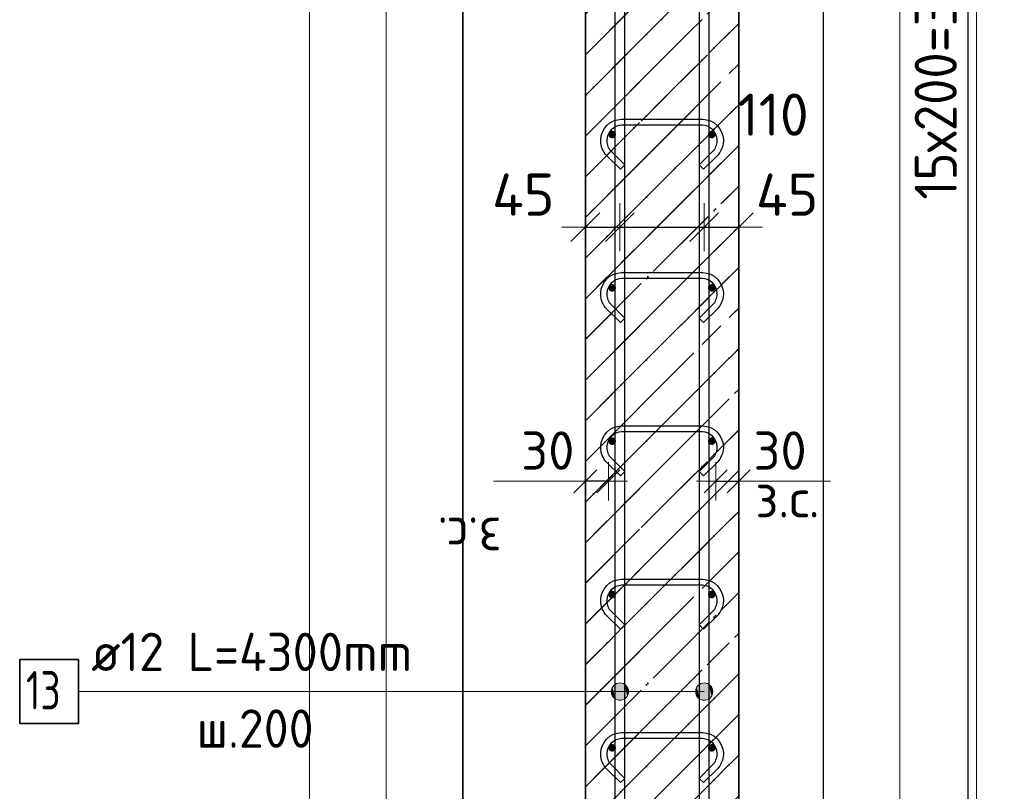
# Model space of a CAD drawing. Header units: millimetres. Extents: x -3026 to 47325, y -2839 to 55854.
# Tile 50 of 130: x 21428 to 22712, y 44805 to 45811. Entities that reach past the tile are written whole.
import ezdxf

# ---------------------------------------------------------------- set-up
doc = ezdxf.new("R2010")
doc.units = ezdxf.units.MM
doc.header["$PDMODE"] = 65
doc.linetypes.add('______11', pattern=[125, 100, -12.5, 0, -12.5])
doc.linetypes.add('______5', pattern=[275, 200, -25, 25, -25])
for name, color, linetype, lineweight in [('Standard', 7, 'Continuous', 25), ('Арм.стержн. вертикальными 1', 22, 'Continuous', 35), ('Арм.стержн.горизонт. 1', 180, 'Continuous', 35), ('Размерная линия_ общее', 7, 'Continuous', 13), ('Размерная линия_ общее_1', 7, 'Continuous', 13)]:
    doc.layers.add(name, color=color, linetype=linetype, lineweight=lineweight)
doc.layers.add('Арм.стержн.Стяжки', color=7, linetype='Continuous', lineweight=35, true_color=0x501e0f)
doc.styles.add('ISOCPEUR', font='ISOCPEUR')
doc.dimstyles.new('DIMSTYLE_11', dxfattribs={"dimtxt": 55, "dimasz": 62.5, "dimexe": 0, "dimexo": 0.001, "dimgap": 27.5, "dimtad": 2, "dimdec": 0, "dimrnd": 5, "dimzin": 12, "dimdsep": 46, "dimtxsty": 'ISOCPEUR', "dimblk1": 'ALL_ML_STRICH', "dimblk2": 'ALL_ML_STRICH', "dimsah": 1, "dimcen": 0, "dimse1": 1, "dimse2": 1, "dimclrd": 7, "dimclre": 256, "dimclrt": 7, "dimadec": 0, "dimazin": 0, "dimtfac": 1, "dimtdec": 0, "dimtix": 1, "dimtmove": 2, "dimatfit": 3, "dimfxl": 0, "dimtvp": 1.2, "dimtzin": 0, "dimlwd": 0, "dimlwe": -3, "dimarcsym": 0})
doc.dimstyles.new('DIMSTYLE_3', dxfattribs={"dimtxt": 55, "dimasz": 62.5, "dimexe": 0, "dimexo": 0, "dimgap": 27.5, "dimtad": 2, "dimdec": 0, "dimrnd": 5, "dimzin": 12, "dimdsep": 46, "dimtxsty": 'ISOCPEUR', "dimblk1": 'ALL_ML_STRICH', "dimblk2": 'ALL_ML_STRICH', "dimsah": 1, "dimcen": 0, "dimclrd": 7, "dimclre": 256, "dimclrt": 7, "dimadec": 0, "dimazin": 0, "dimtfac": 1, "dimtdec": 0, "dimtix": 1, "dimtmove": 2, "dimatfit": 3, "dimfxl": 0, "dimtzin": 0, "dimlwd": 0, "dimlwe": -3, "dimarcsym": 0})
doc.dimstyles.new('DIMSTYLE_7', dxfattribs={"dimtxt": 50, "dimasz": 50, "dimexe": 0, "dimexo": 0.001, "dimgap": 25, "dimtad": 2, "dimdec": 0, "dimrnd": 5, "dimzin": 12, "dimdsep": 46, "dimtxsty": 'ISOCPEUR', "dimblk1": 'ALL_ML_STRICH', "dimblk2": 'ALL_ML_STRICH', "dimsah": 1, "dimcen": 0, "dimse1": 1, "dimse2": 1, "dimclrd": 7, "dimclre": 256, "dimclrt": 7, "dimadec": 0, "dimazin": 0, "dimtfac": 1, "dimtdec": 0, "dimtix": 1, "dimtmove": 2, "dimatfit": 3, "dimfxl": 0, "dimtvp": 1.2, "dimtzin": 0, "dimlwd": 0, "dimlwe": -3, "dimarcsym": 0})

# ---------------------------------------------------------------- blocks, each defined once
blk = doc.blocks.new('ALL_ML_STRICH')
at = {"color": 0, "linetype": 'ByBlock', "lineweight": -2}
for p, q in [((0, -0.5), (0, 0.5)), ((-0.3, -0.3), (0.3, 0.3)), ((-1, 0), (0.5, 0))]:
    blk.add_line(p, q, dxfattribs=at)
blk = doc.blocks.new('*D144')
at = {"layer": 'DEFPOINTS', "color": 7, "linetype": 'Continuous', "lineweight": 13, "transparency": 33554687}
for p in [(22454.8, 47321.6), (22483.4, 44201.6), (22862.7, 44201.6)]:
    blk.add_point(p, dxfattribs=at)
at = {"layer": 'Размерная линия_ общее', "color": 253, "linetype": 'Continuous', "lineweight": -2, "true_color": 0xa0a0a0, "transparency": 33554687}
for p, q in [((22474.8, 47321.6), (22862.7, 47321.6)), ((22503.4, 44201.6), (22862.7, 44201.6))]:
    blk.add_line(p, q, dxfattribs=at)
at = {"layer": 'Размерная линия_ общее', "color": 7, "linetype": 'Continuous', "lineweight": -2, "transparency": 33554687}
blk.add_line((22862.7, 44201.6), (22862.7, 47321.6), dxfattribs=at)
at = {"layer": 'Размерная линия_ общее', "color": 7, "linetype": 'Continuous', "lineweight": 13, "transparency": 33554687, "xscale": 62.5, "yscale": 62.5, "zscale": 62.5}
for p, rotation in [((22862.7, 47321.6), 90), ((22862.7, 44201.6), 270)]:
    blk.add_blockref('ALL_ML_STRICH', p, dxfattribs=dict(at, rotation=rotation))
at = {"layer": 'Размерная линия_ общее', "color": 7, "linetype": 'Continuous', "lineweight": 13, "transparency": 33554687, "insert": (22820.2, 45769.8), "char_height": 55, "width": 220, "attachment_point": 5, "rotation": 90, "style": 'ISOCPEUR'}
blk.add_mtext('\\A1;{3120}', dxfattribs=at)
blk = doc.blocks.new('*D150')
at = {"layer": 'DEFPOINTS', "color": 7, "linetype": 'Continuous', "lineweight": 13, "transparency": 33554687}
for p in [(22323.6, 47261.6), (22323.6, 44261.6), (22665.5, 44261.6)]:
    blk.add_point(p, dxfattribs=at)
at = {"layer": 'Размерная линия_ общее', "color": 253, "linetype": 'Continuous', "lineweight": -2, "true_color": 0xa0a0a0, "transparency": 33554687}
for p, q in [((22343.6, 47261.6), (22665.5, 47261.6)), ((22343.6, 44261.6), (22665.5, 44261.6))]:
    blk.add_line(p, q, dxfattribs=at)
at = {"layer": 'Размерная линия_ общее', "color": 7, "linetype": 'Continuous', "lineweight": -2, "transparency": 33554687}
blk.add_line((22665.5, 44261.6), (22665.5, 47261.6), dxfattribs=at)
at = {"layer": 'Размерная линия_ общее', "color": 7, "linetype": 'Continuous', "lineweight": 13, "transparency": 33554687, "xscale": 62.5, "yscale": 62.5, "zscale": 62.5}
for p, rotation in [((22665.5, 47261.6), 90), ((22665.5, 44261.6), 270)]:
    blk.add_blockref('ALL_ML_STRICH', p, dxfattribs=dict(at, rotation=rotation))
at = {"layer": 'Размерная линия_ общее', "color": 7, "linetype": 'Continuous', "lineweight": 13, "transparency": 33554687, "insert": (22595.5, 45576.6), "char_height": 55, "width": 2.75, "attachment_point": 1, "rotation": 90, "line_spacing_factor": 0.60241, "style": 'ISOCPEUR'}
blk.add_mtext('\\W0.91;15х200=3000', dxfattribs=at)
blk = doc.blocks.new('*D188')
at = {"layer": 'DEFPOINTS', "color": 7, "linetype": 'Continuous', "lineweight": 13, "transparency": 33554687}
for p in [(22335.9, 45209.3), (22335.9, 45200.6), (22365.9, 45200.6)]:
    blk.add_point(p, dxfattribs=at)
at = {"layer": 'Размерная линия_ общее_1', "color": 7, "linetype": 'Continuous', "lineweight": -2, "transparency": 33554687}
blk.add_line((22335.9, 45209.3), (22365.9, 45209.3), dxfattribs=at)
at = {"layer": 'Размерная линия_ общее_1', "color": 7, "linetype": 'Continuous', "lineweight": 13, "transparency": 33554687, "xscale": 50, "yscale": 50, "zscale": 50, "rotation": 180}
blk.add_blockref('ALL_ML_STRICH', (22335.9, 45209.3), dxfattribs=at)
at = {"layer": 'Размерная линия_ общее_1', "color": 7, "linetype": 'Continuous', "lineweight": 13, "transparency": 33554687, "xscale": 50, "yscale": 50, "zscale": 50}
blk.add_blockref('ALL_ML_STRICH', (22365.9, 45209.3), dxfattribs=at)
at = {"layer": 'Размерная линия_ общее_1', "color": 7, "linetype": 'Continuous', "lineweight": 13, "transparency": 33554687, "insert": (22419.9, 45249.3), "char_height": 50, "width": 100, "attachment_point": 5, "style": 'ISOCPEUR'}
blk.add_mtext('\\A1;{30}', dxfattribs=at)
at = {"layer": 'Размерная линия_ общее_1', "color": 7, "linetype": 'Continuous', "lineweight": 13, "transparency": 33554687, "insert": (22387.6, 45212.1), "char_height": 50, "width": 2.5, "attachment_point": 1, "line_spacing_factor": 0.60241, "style": 'ISOCPEUR'}
blk.add_mtext('з.с.', dxfattribs=at)
blk = doc.blocks.new('*D189')
at = {"layer": 'DEFPOINTS', "color": 7, "linetype": 'Continuous', "lineweight": 13, "transparency": 33554687}
for p in [(22165.9, 45540.6), (22210.9, 45543), (22165.9, 45531.2)]:
    blk.add_point(p, dxfattribs=at)
at = {"layer": 'Размерная линия_ общее', "color": 7, "linetype": 'Continuous', "lineweight": -2, "transparency": 33554687}
blk.add_line((22165.9, 45540.6), (22210.9, 45540.6), dxfattribs=at)
at = {"layer": 'Размерная линия_ общее', "color": 7, "linetype": 'Continuous', "lineweight": 13, "transparency": 33554687, "xscale": 62.5, "yscale": 62.5, "zscale": 62.5, "rotation": 180}
blk.add_blockref('ALL_ML_STRICH', (22165.9, 45540.6), dxfattribs=at)
at = {"layer": 'Размерная линия_ общее', "color": 7, "linetype": 'Continuous', "lineweight": 13, "transparency": 33554687, "xscale": 62.5, "yscale": 62.5, "zscale": 62.5}
blk.add_blockref('ALL_ML_STRICH', (22210.9, 45540.6), dxfattribs=at)
at = {"layer": 'Размерная линия_ общее', "color": 7, "linetype": 'Continuous', "lineweight": 13, "transparency": 33554687, "insert": (22084.9, 45583.2), "char_height": 55, "width": 110, "attachment_point": 5, "style": 'ISOCPEUR'}
blk.add_mtext('\\A1;{45}', dxfattribs=at)
blk = doc.blocks.new('*D190')
at = {"layer": 'DEFPOINTS', "color": 7, "linetype": 'Continuous', "lineweight": 13, "transparency": 33554687}
for p in [(22210.9, 45543), (22210.9, 45540.6), (22320.9, 45546.9)]:
    blk.add_point(p, dxfattribs=at)
at = {"layer": 'Размерная линия_ общее', "color": 7, "linetype": 'Continuous', "lineweight": -2, "transparency": 33554687}
blk.add_line((22210.9, 45540.6), (22320.9, 45540.6), dxfattribs=at)
at = {"layer": 'Размерная линия_ общее', "color": 7, "linetype": 'Continuous', "lineweight": 13, "transparency": 33554687, "xscale": 62.5, "yscale": 62.5, "zscale": 62.5, "rotation": 180}
blk.add_blockref('ALL_ML_STRICH', (22210.9, 45540.6), dxfattribs=at)
at = {"layer": 'Размерная линия_ общее', "color": 7, "linetype": 'Continuous', "lineweight": 13, "transparency": 33554687, "xscale": 62.5, "yscale": 62.5, "zscale": 62.5}
blk.add_blockref('ALL_ML_STRICH', (22320.9, 45540.6), dxfattribs=at)
at = {"layer": 'Размерная линия_ общее', "color": 7, "linetype": 'Continuous', "lineweight": 13, "transparency": 33554687, "insert": (22410.9, 45687.5), "char_height": 55, "width": 165, "attachment_point": 5, "style": 'ISOCPEUR'}
blk.add_mtext('\\A1;{110}', dxfattribs=at)
blk = doc.blocks.new('*D191')
at = {"layer": 'DEFPOINTS', "color": 7, "linetype": 'Continuous', "lineweight": 13, "transparency": 33554687}
for p in [(22320.9, 45546.9), (22320.9, 45540.6), (22365.9, 45539.8)]:
    blk.add_point(p, dxfattribs=at)
at = {"layer": 'Размерная линия_ общее', "color": 7, "linetype": 'Continuous', "lineweight": -2, "transparency": 33554687}
blk.add_line((22320.9, 45540.6), (22365.9, 45540.6), dxfattribs=at)
at = {"layer": 'Размерная линия_ общее', "color": 7, "linetype": 'Continuous', "lineweight": 13, "transparency": 33554687, "xscale": 62.5, "yscale": 62.5, "zscale": 62.5, "rotation": 180}
blk.add_blockref('ALL_ML_STRICH', (22320.9, 45540.6), dxfattribs=at)
at = {"layer": 'Размерная линия_ общее', "color": 7, "linetype": 'Continuous', "lineweight": 13, "transparency": 33554687, "xscale": 62.5, "yscale": 62.5, "zscale": 62.5}
blk.add_blockref('ALL_ML_STRICH', (22365.9, 45540.6), dxfattribs=at)
at = {"layer": 'Размерная линия_ общее', "color": 7, "linetype": 'Continuous', "lineweight": 13, "transparency": 33554687, "insert": (22429.2, 45583.1), "char_height": 55, "width": 110, "attachment_point": 5, "style": 'ISOCPEUR'}
blk.add_mtext('\\A1;{45}', dxfattribs=at)
blk = doc.blocks.new('*D193')
at = {"layer": 'DEFPOINTS', "color": 7, "linetype": 'Continuous', "lineweight": 13, "transparency": 33554687}
for p in [(22195.9, 45209.3), (22165.9, 45200.6), (22195.9, 45200.6)]:
    blk.add_point(p, dxfattribs=at)
at = {"layer": 'Размерная линия_ общее_1', "color": 7, "linetype": 'Continuous', "lineweight": -2, "transparency": 33554687}
blk.add_line((22195.9, 45209.3), (22165.9, 45209.3), dxfattribs=at)
at = {"layer": 'Размерная линия_ общее_1', "color": 7, "linetype": 'Continuous', "lineweight": 13, "transparency": 33554687, "xscale": 50, "yscale": 50, "zscale": 50}
for p, rotation in [((22165.9, 45209.3), 180), ((22195.9, 45209.3), 360)]:
    blk.add_blockref('ALL_ML_STRICH', p, dxfattribs=dict(at, rotation=rotation))
at = {"layer": 'Размерная линия_ общее_1', "color": 7, "linetype": 'Continuous', "lineweight": 13, "transparency": 33554687, "insert": (22116.9, 45249.3), "char_height": 50, "width": 100, "attachment_point": 5, "style": 'ISOCPEUR'}
blk.add_mtext('\\A1;{30}', dxfattribs=at)
at = {"layer": 'Размерная линия_ общее_1', "color": 7, "linetype": 'Continuous', "lineweight": 13, "transparency": 33554687, "insert": (22056.6, 45112.1), "char_height": 50, "width": 2.5, "attachment_point": 1, "rotation": 180, "line_spacing_factor": 0.60241, "style": 'ISOCPEUR'}
blk.add_mtext('з.с.', dxfattribs=at)

msp = doc.modelspace()

# ---------------------------------------------------------------- hatches: boundary and pattern name
at = {"layer": 'Standard', "linetype": 'Continuous', "lineweight": 35, "true_color": 0xababab, "transparency": 33554687}
h = msp.add_hatch(dxfattribs=at)
h.set_pattern_fill('__________541', color=253, scale=25, angle=135, style=0, pattern_type=2)
h.set_pattern_definition([(225, (0, 0), (53.03301, -53.03301), [100, -12.5, 0, -12.5]), (225, (26.52, -26.52), (53.03301, -53.03301), [200, -25, 25, -25])])
h.paths.add_polyline_path([(22365.9, 47321.6), (22165.9, 47321.6), (22165.9, 44201.6), (22365.9, 44201.6)], flags=0)
at = {"layer": 'Арм.стержн. вертикальными 1', "linetype": 'Continuous', "lineweight": 13, "transparency": 33554687}
for points in [[(22205.2, 44944.7), (22210.9, 44923.8), (22210.9, 44946.3)], [(22205.2, 44944.7), (22210.9, 44923.8), (22210.9, 44946.3)], [(22205.2, 44944.7), (22210.9, 44923.8), (22210.9, 44946.3)], [(22210.9, 44946.3), (22210.9, 44923.8), (22216.5, 44925.3)], [(22210.9, 44946.3), (22216.5, 44925.3), (22216.5, 44944.7)], [(22210.9, 44946.3), (22210.9, 44923.8), (22216.5, 44925.3)], [(22210.9, 44946.3), (22216.5, 44925.3), (22216.5, 44944.7)], [(22210.9, 44946.3), (22210.9, 44923.8), (22216.5, 44925.3)], [(22210.9, 44946.3), (22216.5, 44925.3), (22216.5, 44944.7)], [(22315.2, 44944.7), (22320.9, 44923.8), (22320.9, 44946.3)], [(22315.2, 44944.7), (22320.9, 44923.8), (22320.9, 44946.3)], [(22315.2, 44944.7), (22320.9, 44923.8), (22320.9, 44946.3)], [(22320.9, 44946.3), (22320.9, 44923.8), (22326.5, 44925.3)], [(22320.9, 44946.3), (22326.5, 44925.3), (22326.5, 44944.7)], [(22320.9, 44946.3), (22320.9, 44923.8), (22326.5, 44925.3)], [(22320.9, 44946.3), (22326.5, 44925.3), (22326.5, 44944.7)], [(22320.9, 44946.3), (22320.9, 44923.8), (22326.5, 44925.3)], [(22320.9, 44946.3), (22326.5, 44925.3), (22326.5, 44944.7)], [(22201.2, 44929.4), (22201.2, 44940.6), (22199.6, 44935)], [(22201.2, 44929.4), (22201.2, 44940.6), (22199.6, 44935)], [(22201.2, 44929.4), (22201.2, 44940.6), (22199.6, 44935)], [(22201.2, 44940.6), (22205.2, 44925.3), (22205.2, 44944.7)], [(22201.2, 44940.6), (22205.2, 44925.3), (22205.2, 44944.7)], [(22201.2, 44940.6), (22205.2, 44925.3), (22205.2, 44944.7)], [(22201.2, 44940.6), (22201.2, 44929.4), (22205.2, 44925.3)], [(22201.2, 44940.6), (22201.2, 44929.4), (22205.2, 44925.3)], [(22201.2, 44940.6), (22201.2, 44929.4), (22205.2, 44925.3)], [(22205.2, 44944.7), (22205.2, 44925.3), (22210.9, 44923.8)], [(22205.2, 44944.7), (22205.2, 44925.3), (22210.9, 44923.8)], [(22205.2, 44944.7), (22205.2, 44925.3), (22210.9, 44923.8)], [(22216.5, 44944.7), (22216.5, 44925.3), (22220.5, 44929.4)], [(22216.5, 44944.7), (22220.5, 44929.4), (22220.5, 44940.6)], [(22216.5, 44944.7), (22216.5, 44925.3), (22220.5, 44929.4)], [(22216.5, 44944.7), (22220.5, 44929.4), (22220.5, 44940.6)], [(22216.5, 44944.7), (22216.5, 44925.3), (22220.5, 44929.4)], [(22216.5, 44944.7), (22220.5, 44929.4), (22220.5, 44940.6)], [(22220.5, 44940.6), (22220.5, 44929.4), (22222.1, 44935)], [(22220.5, 44940.6), (22220.5, 44929.4), (22222.1, 44935)], [(22220.5, 44940.6), (22220.5, 44929.4), (22222.1, 44935)], [(22311.2, 44929.4), (22311.2, 44940.6), (22309.6, 44935)], [(22311.2, 44929.4), (22311.2, 44940.6), (22309.6, 44935)], [(22311.2, 44929.4), (22311.2, 44940.6), (22309.6, 44935)], [(22311.2, 44940.6), (22315.2, 44925.3), (22315.2, 44944.7)], [(22311.2, 44940.6), (22315.2, 44925.3), (22315.2, 44944.7)], [(22311.2, 44940.6), (22315.2, 44925.3), (22315.2, 44944.7)], [(22311.2, 44940.6), (22311.2, 44929.4), (22315.2, 44925.3)], [(22311.2, 44940.6), (22311.2, 44929.4), (22315.2, 44925.3)], [(22311.2, 44940.6), (22311.2, 44929.4), (22315.2, 44925.3)], [(22315.2, 44944.7), (22315.2, 44925.3), (22320.9, 44923.8)], [(22315.2, 44944.7), (22315.2, 44925.3), (22320.9, 44923.8)], [(22315.2, 44944.7), (22315.2, 44925.3), (22320.9, 44923.8)], [(22326.5, 44944.7), (22326.5, 44925.3), (22330.5, 44929.4)], [(22326.5, 44944.7), (22330.5, 44929.4), (22330.5, 44940.6)], [(22326.5, 44944.7), (22326.5, 44925.3), (22330.5, 44929.4)], [(22326.5, 44944.7), (22330.5, 44929.4), (22330.5, 44940.6)], [(22326.5, 44944.7), (22326.5, 44925.3), (22330.5, 44929.4)], [(22326.5, 44944.7), (22330.5, 44929.4), (22330.5, 44940.6)], [(22330.5, 44940.6), (22330.5, 44929.4), (22332.1, 44935)], [(22330.5, 44940.6), (22330.5, 44929.4), (22332.1, 44935)], [(22330.5, 44940.6), (22330.5, 44929.4), (22332.1, 44935)]]:
    msp.add_hatch(color=7, dxfattribs=at).paths.add_polyline_path(points)
at = {"layer": 'Арм.стержн.горизонт. 1', "linetype": 'Continuous', "lineweight": 50, "transparency": 33554687}
for points in [[(22205.9, 45661.6), (22205.5, 45663.5), (22204.4, 45665.1), (22202.8, 45666.2), (22200.9, 45666.6), (22198.9, 45666.2), (22197.3, 45665.1), (22196.2, 45663.5), (22195.9, 45661.6), (22196.2, 45659.6), (22197.3, 45658), (22198.9, 45656.9), (22200.9, 45656.6), (22202.8, 45656.9), (22204.4, 45658), (22205.5, 45659.6)], [(22335.9, 45661.6), (22335.5, 45663.5), (22334.4, 45665.1), (22332.8, 45666.2), (22330.9, 45666.6), (22328.9, 45666.2), (22327.3, 45665.1), (22326.2, 45663.5), (22325.9, 45661.6), (22326.2, 45659.6), (22327.3, 45658), (22328.9, 45656.9), (22330.9, 45656.6), (22332.8, 45656.9), (22334.4, 45658), (22335.5, 45659.6)], [(22205.9, 45461.6), (22205.5, 45463.5), (22204.4, 45465.1), (22202.8, 45466.2), (22200.9, 45466.6), (22198.9, 45466.2), (22197.3, 45465.1), (22196.2, 45463.5), (22195.9, 45461.6), (22196.2, 45459.6), (22197.3, 45458), (22198.9, 45456.9), (22200.9, 45456.6), (22202.8, 45456.9), (22204.4, 45458), (22205.5, 45459.6)], [(22335.9, 45461.6), (22335.5, 45463.5), (22334.4, 45465.1), (22332.8, 45466.2), (22330.9, 45466.6), (22328.9, 45466.2), (22327.3, 45465.1), (22326.2, 45463.5), (22325.9, 45461.6), (22326.2, 45459.6), (22327.3, 45458), (22328.9, 45456.9), (22330.9, 45456.6), (22332.8, 45456.9), (22334.4, 45458), (22335.5, 45459.6)], [(22205.9, 45261.6), (22205.5, 45263.5), (22204.4, 45265.1), (22202.8, 45266.2), (22200.9, 45266.6), (22198.9, 45266.2), (22197.3, 45265.1), (22196.2, 45263.5), (22195.9, 45261.6), (22196.2, 45259.6), (22197.3, 45258), (22198.9, 45256.9), (22200.9, 45256.6), (22202.8, 45256.9), (22204.4, 45258), (22205.5, 45259.6)], [(22335.9, 45261.6), (22335.5, 45263.5), (22334.4, 45265.1), (22332.8, 45266.2), (22330.9, 45266.6), (22328.9, 45266.2), (22327.3, 45265.1), (22326.2, 45263.5), (22325.9, 45261.6), (22326.2, 45259.6), (22327.3, 45258), (22328.9, 45256.9), (22330.9, 45256.6), (22332.8, 45256.9), (22334.4, 45258), (22335.5, 45259.6)], [(22205.9, 45061.6), (22205.5, 45063.5), (22204.4, 45065.1), (22202.8, 45066.2), (22200.9, 45066.6), (22198.9, 45066.2), (22197.3, 45065.1), (22196.2, 45063.5), (22195.9, 45061.6), (22196.2, 45059.6), (22197.3, 45058), (22198.9, 45056.9), (22200.9, 45056.6), (22202.8, 45056.9), (22204.4, 45058), (22205.5, 45059.6)], [(22335.9, 45061.6), (22335.5, 45063.5), (22334.4, 45065.1), (22332.8, 45066.2), (22330.9, 45066.6), (22328.9, 45066.2), (22327.3, 45065.1), (22326.2, 45063.5), (22325.9, 45061.6), (22326.2, 45059.6), (22327.3, 45058), (22328.9, 45056.9), (22330.9, 45056.6), (22332.8, 45056.9), (22334.4, 45058), (22335.5, 45059.6)], [(22205.9, 44861.6), (22205.5, 44863.5), (22204.4, 44865.1), (22202.8, 44866.2), (22200.9, 44866.6), (22198.9, 44866.2), (22197.3, 44865.1), (22196.2, 44863.5), (22195.9, 44861.6), (22196.2, 44859.6), (22197.3, 44858), (22198.9, 44856.9), (22200.9, 44856.6), (22202.8, 44856.9), (22204.4, 44858), (22205.5, 44859.6)], [(22335.9, 44861.6), (22335.5, 44863.5), (22334.4, 44865.1), (22332.8, 44866.2), (22330.9, 44866.6), (22328.9, 44866.2), (22327.3, 44865.1), (22326.2, 44863.5), (22325.9, 44861.6), (22326.2, 44859.6), (22327.3, 44858), (22328.9, 44856.9), (22330.9, 44856.6), (22332.8, 44856.9), (22334.4, 44858), (22335.5, 44859.6)]]:
    msp.add_hatch(color=4, dxfattribs=at).paths.add_polyline_path(points)

# ---------------------------------------------------------------- linework, layer by layer
at = {"layer": 'Standard', "color": 52, "linetype": 'Continuous', "lineweight": 13, "transparency": 33554687}
for p, q in [((22006.2, 48630.8), (22006.2, 43743.4)), ((22006.2, 43743.4), (22006.2, 48630.8)), ((22476.2, 48630.8), (22476.2, 43743.4)), ((22476.2, 48630.8), (22476.2, 43743.4))]:
    msp.add_line(p, q, dxfattribs=at)
at = {"layer": 'Standard', "color": 52, "linetype": 'Continuous', "lineweight": -3, "transparency": 33554687}
for p, q in [((22006.2, 48630.8), (22006.2, 43743.4)), ((22006.2, 43743.4), (22006.2, 48630.8)), ((22476.2, 48630.8), (22476.2, 43743.4)), ((22476.2, 48630.8), (22476.2, 43743.4))]:
    msp.add_line(p, q, dxfattribs=at)
at = {"layer": 'Standard', "color": 7, "linetype": 'Continuous', "lineweight": 35, "transparency": 33554687}
for p, q in [((22165.9, 47321.6), (22165.9, 44201.6)), ((22165.9, 47321.6), (22165.9, 44201.6)), ((22365.9, 44201.6), (22365.9, 47321.6)), ((22365.9, 44201.6), (22365.9, 47321.6))]:
    msp.add_line(p, q, dxfattribs=at)
at = {"layer": 'Standard', "color": 253, "linetype": '______5', "lineweight": 35, "true_color": 0xababab, "transparency": 33554687}
for p, q in [((22165.9, 45765.5), (22365.9, 45965.5)), ((22165.9, 45659.5), (22365.9, 45859.5)), ((22165.9, 45553.4), (22365.9, 45753.4)), ((22165.9, 45447.3), (22365.9, 45647.3)), ((22165.9, 45341.3), (22365.9, 45541.3)), ((22165.9, 45235.2), (22365.9, 45435.2)), ((22165.9, 45129.1), (22365.9, 45329.1)), ((22165.9, 45023.1), (22365.9, 45223.1)), ((22165.9, 44917), (22365.9, 45117)), ((22165.9, 44810.9), (22365.9, 45010.9)), ((22165.9, 44704.9), (22365.9, 44904.9))]:
    msp.add_line(p, q, dxfattribs=at)
at = {"layer": 'Standard', "color": 253, "linetype": '______11', "lineweight": 35, "true_color": 0xababab, "transparency": 33554687}
for p, q in [((22165.9, 45712.5), (22365.9, 45912.5)), ((22165.9, 45606.4), (22365.9, 45806.4)), ((22165.9, 45500.4), (22365.9, 45700.4)), ((22165.9, 45394.3), (22365.9, 45594.3)), ((22165.9, 45288.2), (22365.9, 45488.2)), ((22165.9, 45182.2), (22365.9, 45382.2)), ((22165.9, 45076.1), (22365.9, 45276.1)), ((22165.9, 44970), (22365.9, 45170)), ((22165.9, 44864), (22365.9, 45064)), ((22165.9, 44757.9), (22365.9, 44957.9)), ((22165.9, 44651.9), (22365.9, 44851.9))]:
    msp.add_line(p, q, dxfattribs=at)
at = {"layer": 'Standard', "color": 7, "linetype": 'Continuous', "lineweight": 13, "transparency": 33554687}
for p, q in [((22165.9, 45209.3), (22045.9, 45209.3)), ((22365.9, 45209.3), (22485.9, 45209.3))]:
    msp.add_line(p, q, dxfattribs=at)
for points in [[(21806.2, 43543.4), (22676.2, 43543.4), (22676.2, 48830.8), (21806.2, 48830.8), (21806.2, 43543.4)], [(21906.2, 43643.4), (22576.2, 43643.4), (22576.2, 48730.8), (21906.2, 48730.8), (21906.2, 43643.4)]]:
    msp.add_lwpolyline(points, dxfattribs=at)
at = {"layer": 'Арм.стержн. вертикальными 1', "color": 7, "linetype": 'Continuous', "lineweight": 13, "transparency": 33554687}
for p, q in [((22210.9, 44946.3), (22210.9, 44946.3)), ((22210.9, 44946.3), (22210.9, 44946.3)), ((22210.9, 44946.3), (22210.9, 44946.3)), ((22320.9, 44946.3), (22320.9, 44946.3)), ((22320.9, 44946.3), (22320.9, 44946.3)), ((22320.9, 44946.3), (22320.9, 44946.3)), ((21504.6, 44935), (22108.6, 44935)), ((22108.6, 44935), (22210.9, 44935)), ((22108.6, 44935), (22210.9, 44935)), ((22108.6, 44935), (22210.9, 44935)), ((22108.6, 44935), (22320.9, 44935)), ((22108.6, 44935), (22320.9, 44935)), ((22108.6, 44935), (22320.9, 44935)), ((22199.6, 44935), (22199.6, 44935)), ((22199.6, 44935), (22199.6, 44935)), ((22199.6, 44935), (22199.6, 44935)), ((22222.1, 44935), (22222.1, 44935)), ((22222.1, 44935), (22222.1, 44935)), ((22222.1, 44935), (22222.1, 44935)), ((22309.6, 44935), (22309.6, 44935)), ((22309.6, 44935), (22309.6, 44935)), ((22309.6, 44935), (22309.6, 44935)), ((22332.1, 44935), (22332.1, 44935)), ((22332.1, 44935), (22332.1, 44935)), ((22332.1, 44935), (22332.1, 44935)), ((22210.9, 44923.8), (22210.9, 44923.8)), ((22210.9, 44923.8), (22210.9, 44923.8)), ((22210.9, 44923.8), (22210.9, 44923.8)), ((22320.9, 44923.8), (22320.9, 44923.8)), ((22320.9, 44923.8), (22320.9, 44923.8)), ((22320.9, 44923.8), (22320.9, 44923.8))]:
    msp.add_line(p, q, dxfattribs=at)
at = {"layer": 'Арм.стержн. вертикальными 1', "color": 34, "linetype": 'Continuous', "lineweight": 25, "transparency": 33554687}
for points in [[(22204.9, 44201.6), (22204.9, 48501.6), (22216.9, 48501.6), (22216.9, 44201.6), (22204.9, 44201.6)], [(22204.9, 44201.6), (22204.9, 48501.6), (22216.9, 48501.6), (22216.9, 44201.6), (22204.9, 44201.6)], [(22204.9, 44201.6), (22204.9, 48501.6), (22216.9, 48501.6), (22216.9, 44201.6), (22204.9, 44201.6)], [(22314.9, 44201.6), (22314.9, 48501.6), (22326.9, 48501.6), (22326.9, 44201.6), (22314.9, 44201.6)], [(22314.9, 44201.6), (22314.9, 48501.6), (22326.9, 48501.6), (22326.9, 44201.6), (22314.9, 44201.6)], [(22314.9, 44201.6), (22314.9, 48501.6), (22326.9, 48501.6), (22326.9, 44201.6), (22314.9, 44201.6)]]:
    msp.add_lwpolyline(points, dxfattribs=at)
at = {"layer": 'Арм.стержн. вертикальными 1', "color": 7, "linetype": 'Continuous', "lineweight": 35, "transparency": 33554687}
msp.add_lwpolyline([(21427.9, 44893.3), (21504.6, 44893.3), (21504.6, 44976.7), (21427.9, 44976.7), (21427.9, 44893.3)], dxfattribs=at)
at = {"layer": 'Арм.стержн. вертикальными 1', "color": 7, "linetype": 'Continuous', "lineweight": 13, "transparency": 33554687}
for centre in [(22210.9, 44935), (22210.9, 44935), (22210.9, 44935), (22320.9, 44935), (22320.9, 44935), (22320.9, 44935)]:
    msp.add_circle(centre, 11.3, dxfattribs=at)
at = {"layer": 'Арм.стержн.Стяжки', "color": 40, "linetype": 'Continuous', "lineweight": 25, "transparency": 33554687}
for points in [[(22211.6, 45616.2), (22193.6, 45634.2), (22191.9, 45636.1), (22190.4, 45638.3), (22189.1, 45640.5), (22188, 45642.8), (22187.1, 45645.3), (22186.4, 45647.8), (22186, 45650.4), (22185.9, 45652.9), (22185.9, 45654.9), (22186.5, 45659.8), (22188.2, 45664.8), (22190.8, 45669.5), (22194, 45673.4), (22197.9, 45676.6), (22202.6, 45679.2), (22207.7, 45680.9), (22212.5, 45681.6), (22319.2, 45681.6), (22324.1, 45680.9), (22329.1, 45679.2), (22333.8, 45676.6), (22337.7, 45673.4), (22340.9, 45669.5), (22343.5, 45664.8), (22345.2, 45659.8), (22345.9, 45654.9), (22345.9, 45652.9), (22345.7, 45650.4), (22345.3, 45647.8), (22344.6, 45645.3), (22343.7, 45642.8), (22342.6, 45640.5), (22341.3, 45638.3), (22339.8, 45636.1), (22338.1, 45634.2), (22320.1, 45616.2), (22314.4, 45621.8), (22332.3, 45639.7), (22333.5, 45641.1), (22334.6, 45642.6), (22335.5, 45644.2), (22336.3, 45645.9), (22337, 45647.6), (22337.4, 45649.4), (22337.7, 45651.3), (22337.9, 45653.2), (22337.9, 45654.3), (22337.4, 45657.9), (22336.1, 45661.6), (22334.3, 45665), (22332, 45667.7), (22329.3, 45670), (22325.9, 45671.9), (22322.2, 45673.1), (22318.6, 45673.6), (22213.1, 45673.6), (22209.5, 45673.1), (22205.8, 45671.9), (22202.5, 45670), (22199.7, 45667.7), (22197.4, 45665), (22195.6, 45661.6), (22194.4, 45657.9), (22193.9, 45654.3), (22193.9, 45653.2), (22194, 45651.3), (22194.3, 45649.4), (22194.8, 45647.6), (22195.4, 45645.9), (22196.2, 45644.2), (22197.1, 45642.6), (22198.2, 45641.1), (22199.4, 45639.7), (22217.3, 45621.8), (22211.6, 45616.2)], [(22211.6, 45416.2), (22193.6, 45434.2), (22191.9, 45436.1), (22190.4, 45438.3), (22189.1, 45440.5), (22188, 45442.8), (22187.1, 45445.3), (22186.4, 45447.8), (22186, 45450.4), (22185.9, 45452.9), (22185.9, 45454.9), (22186.5, 45459.8), (22188.2, 45464.8), (22190.8, 45469.5), (22194, 45473.4), (22197.9, 45476.6), (22202.6, 45479.2), (22207.7, 45480.9), (22212.5, 45481.6), (22319.2, 45481.6), (22324.1, 45480.9), (22329.1, 45479.2), (22333.8, 45476.6), (22337.7, 45473.4), (22340.9, 45469.5), (22343.5, 45464.8), (22345.2, 45459.8), (22345.9, 45454.9), (22345.9, 45452.9), (22345.7, 45450.4), (22345.3, 45447.8), (22344.6, 45445.3), (22343.7, 45442.8), (22342.6, 45440.5), (22341.3, 45438.3), (22339.8, 45436.1), (22338.1, 45434.2), (22320.1, 45416.2), (22314.4, 45421.8), (22332.3, 45439.7), (22333.5, 45441.1), (22334.6, 45442.6), (22335.5, 45444.2), (22336.3, 45445.9), (22337, 45447.6), (22337.4, 45449.4), (22337.7, 45451.3), (22337.9, 45453.2), (22337.9, 45454.3), (22337.4, 45457.9), (22336.1, 45461.6), (22334.3, 45465), (22332, 45467.7), (22329.3, 45470), (22325.9, 45471.9), (22322.2, 45473.1), (22318.6, 45473.6), (22213.1, 45473.6), (22209.5, 45473.1), (22205.8, 45471.9), (22202.5, 45470), (22199.7, 45467.7), (22197.4, 45465), (22195.6, 45461.6), (22194.4, 45457.9), (22193.9, 45454.3), (22193.9, 45453.2), (22194, 45451.3), (22194.3, 45449.4), (22194.8, 45447.6), (22195.4, 45445.9), (22196.2, 45444.2), (22197.1, 45442.6), (22198.2, 45441.1), (22199.4, 45439.7), (22217.3, 45421.8), (22211.6, 45416.2)], [(22211.6, 45216.2), (22193.6, 45234.2), (22191.9, 45236.1), (22190.4, 45238.3), (22189.1, 45240.5), (22188, 45242.8), (22187.1, 45245.3), (22186.4, 45247.8), (22186, 45250.4), (22185.9, 45252.9), (22185.9, 45254.9), (22186.5, 45259.8), (22188.2, 45264.8), (22190.8, 45269.5), (22194, 45273.4), (22197.9, 45276.6), (22202.6, 45279.2), (22207.7, 45280.9), (22212.5, 45281.6), (22319.2, 45281.6), (22324.1, 45280.9), (22329.1, 45279.2), (22333.8, 45276.6), (22337.7, 45273.4), (22340.9, 45269.5), (22343.5, 45264.8), (22345.2, 45259.8), (22345.9, 45254.9), (22345.9, 45252.9), (22345.7, 45250.4), (22345.3, 45247.8), (22344.6, 45245.3), (22343.7, 45242.8), (22342.6, 45240.5), (22341.3, 45238.3), (22339.8, 45236.1), (22338.1, 45234.2), (22320.1, 45216.2), (22314.4, 45221.8), (22332.3, 45239.7), (22333.5, 45241.1), (22334.6, 45242.6), (22335.5, 45244.2), (22336.3, 45245.9), (22337, 45247.6), (22337.4, 45249.4), (22337.7, 45251.3), (22337.9, 45253.2), (22337.9, 45254.3), (22337.4, 45257.9), (22336.1, 45261.6), (22334.3, 45265), (22332, 45267.7), (22329.3, 45270), (22325.9, 45271.9), (22322.2, 45273.1), (22318.6, 45273.6), (22213.1, 45273.6), (22209.5, 45273.1), (22205.8, 45271.9), (22202.5, 45270), (22199.7, 45267.7), (22197.4, 45265), (22195.6, 45261.6), (22194.4, 45257.9), (22193.9, 45254.3), (22193.9, 45253.2), (22194, 45251.3), (22194.3, 45249.4), (22194.8, 45247.6), (22195.4, 45245.9), (22196.2, 45244.2), (22197.1, 45242.6), (22198.2, 45241.1), (22199.4, 45239.7), (22217.3, 45221.8), (22211.6, 45216.2)], [(22211.6, 45016.2), (22193.6, 45034.2), (22191.9, 45036.1), (22190.4, 45038.3), (22189.1, 45040.5), (22188, 45042.8), (22187.1, 45045.3), (22186.4, 45047.8), (22186, 45050.4), (22185.9, 45052.9), (22185.9, 45054.9), (22186.5, 45059.8), (22188.2, 45064.8), (22190.8, 45069.5), (22194, 45073.4), (22197.9, 45076.6), (22202.6, 45079.2), (22207.7, 45080.9), (22212.5, 45081.6), (22319.2, 45081.6), (22324.1, 45080.9), (22329.1, 45079.2), (22333.8, 45076.6), (22337.7, 45073.4), (22340.9, 45069.5), (22343.5, 45064.8), (22345.2, 45059.8), (22345.9, 45054.9), (22345.9, 45052.9), (22345.7, 45050.4), (22345.3, 45047.8), (22344.6, 45045.3), (22343.7, 45042.8), (22342.6, 45040.5), (22341.3, 45038.3), (22339.8, 45036.1), (22338.1, 45034.2), (22320.1, 45016.2), (22314.4, 45021.8), (22332.3, 45039.7), (22333.5, 45041.1), (22334.6, 45042.6), (22335.5, 45044.2), (22336.3, 45045.9), (22337, 45047.6), (22337.4, 45049.4), (22337.7, 45051.3), (22337.9, 45053.2), (22337.9, 45054.3), (22337.4, 45057.9), (22336.1, 45061.6), (22334.3, 45065), (22332, 45067.7), (22329.3, 45070), (22325.9, 45071.9), (22322.2, 45073.1), (22318.6, 45073.6), (22213.1, 45073.6), (22209.5, 45073.1), (22205.8, 45071.9), (22202.5, 45070), (22199.7, 45067.7), (22197.4, 45065), (22195.6, 45061.6), (22194.4, 45057.9), (22193.9, 45054.3), (22193.9, 45053.2), (22194, 45051.3), (22194.3, 45049.4), (22194.8, 45047.6), (22195.4, 45045.9), (22196.2, 45044.2), (22197.1, 45042.6), (22198.2, 45041.1), (22199.4, 45039.7), (22217.3, 45021.8), (22211.6, 45016.2)], [(22211.6, 44816.2), (22193.6, 44834.2), (22191.9, 44836.1), (22190.4, 44838.3), (22189.1, 44840.5), (22188, 44842.8), (22187.1, 44845.3), (22186.4, 44847.8), (22186, 44850.4), (22185.9, 44852.9), (22185.9, 44854.9), (22186.5, 44859.8), (22188.2, 44864.8), (22190.8, 44869.5), (22194, 44873.4), (22197.9, 44876.6), (22202.6, 44879.2), (22207.7, 44880.9), (22212.5, 44881.6), (22319.2, 44881.6), (22324.1, 44880.9), (22329.1, 44879.2), (22333.8, 44876.6), (22337.7, 44873.4), (22340.9, 44869.5), (22343.5, 44864.8), (22345.2, 44859.8), (22345.9, 44854.9), (22345.9, 44852.9), (22345.7, 44850.4), (22345.3, 44847.8), (22344.6, 44845.3), (22343.7, 44842.8), (22342.6, 44840.5), (22341.3, 44838.3), (22339.8, 44836.1), (22338.1, 44834.2), (22320.1, 44816.2), (22314.4, 44821.8), (22332.3, 44839.7), (22333.5, 44841.1), (22334.6, 44842.6), (22335.5, 44844.2), (22336.3, 44845.9), (22337, 44847.6), (22337.4, 44849.4), (22337.7, 44851.3), (22337.9, 44853.2), (22337.9, 44854.3), (22337.4, 44857.9), (22336.1, 44861.6), (22334.3, 44865), (22332, 44867.7), (22329.3, 44870), (22325.9, 44871.9), (22322.2, 44873.1), (22318.6, 44873.6), (22213.1, 44873.6), (22209.5, 44873.1), (22205.8, 44871.9), (22202.5, 44870), (22199.7, 44867.7), (22197.4, 44865), (22195.6, 44861.6), (22194.4, 44857.9), (22193.9, 44854.3), (22193.9, 44853.2), (22194, 44851.3), (22194.3, 44849.4), (22194.8, 44847.6), (22195.4, 44845.9), (22196.2, 44844.2), (22197.1, 44842.6), (22198.2, 44841.1), (22199.4, 44839.7), (22217.3, 44821.8), (22211.6, 44816.2)]]:
    msp.add_lwpolyline(points, dxfattribs=at)

# ---------------------------------------------------------------- texts
at = {"layer": 'Арм.стержн. вертикальными 1', "color": 7, "linetype": 'Continuous', "lineweight": 25, "transparency": 33554687, "char_height": 50, "attachment_point": 7, "style": 'ISOCPEUR'}
for s, insert, width in [('\\W0.96;ø12 L=4300mm ', (21521.2, 44961.7), 493.775), ('\\W0.75;13', (21436.2, 44911.7), 78.714), ('\\W0.95;ш.200 ', (21658.7, 44861.7), 218.666)]:
    msp.add_mtext(s, dxfattribs=dict(at, insert=insert, width=width))

# ---------------------------------------------------------------- dimensions: what is measured, and where the dimension line sits
at = {"layer": 'Размерная линия_ общее', "color": 7, "linetype": 'Continuous', "lineweight": 13, "transparency": 33554687}
dim = msp.add_linear_dim(base=(22862.7, 47321.6), p1=(22503.4, 44201.6), p2=(22474.8, 47321.6), angle=90, dimstyle='DIMSTYLE_3', override={"dimpost": '<>', "dimclrd": 7, "dimclre": 253, "dimclrt": 7, "dimlwd": 0, "dimlwe": 65533}, dxfattribs=at)
dim.commit()
dim.dimension.update_dxf_attribs({"geometry": '*D144', "text_midpoint": (22820.2, 45769.8), "dimtype": 160})
dim = msp.add_linear_dim(base=(22665.5, 47261.6), p1=(22343.6, 44261.6), p2=(22343.6, 47261.6), angle=90, text='\\W0.91;15х200=3000', dimstyle='DIMSTYLE_3', override={"dimpost": '<>', "dimclrd": 7, "dimclre": 253, "dimclrt": 7, "dimlwd": 0, "dimlwe": 65533}, dxfattribs=at)
dim.commit()
dim.dimension.update_dxf_attribs({"geometry": '*D150', "text_midpoint": (22638, 45761.6), "dimtype": 160})
for base, p1, p2, picture, middle in [((22320.9, 45540.6), (22210.9, 45543), (22320.9, 45546.9), '*D190', (22410.9, 45687.5)), ((22210.9, 45540.6), (22165.9, 45531.2), (22210.9, 45543), '*D189', (22084.9, 45583.2)), ((22365.9, 45540.6), (22320.9, 45546.9), (22365.9, 45539.8), '*D191', (22429.2, 45583.1))]:
    dim = msp.add_linear_dim(base=base, p1=p1, p2=p2, dimstyle='DIMSTYLE_11', override={"dimpost": '<>', "dimclrd": 7, "dimclre": 253, "dimclrt": 7, "dimlwd": 0, "dimlwe": 65533}, dxfattribs=at)
    dim.commit()
    dim.dimension.update_dxf_attribs({"geometry": picture, "text_midpoint": middle, "dimtype": 160})
at = {"layer": 'Размерная линия_ общее_1', "color": 7, "linetype": 'Continuous', "lineweight": 13, "transparency": 33554687}
dim = msp.add_linear_dim(base=(22165.9, 45209.3), p1=(22195.9, 45200.6), p2=(22165.9, 45200.6), angle=180, text='<>\\Xз.с.', dimstyle='DIMSTYLE_7', override={"dimpost": '<>', "dimclrd": 7, "dimclre": 253, "dimclrt": 7, "dimlwd": 0, "dimlwe": 65533}, dxfattribs=at)
dim.commit()
dim.dimension.update_dxf_attribs({"geometry": '*D193', "text_midpoint": (22116.9, 45249.3), "dimtype": 160})
dim = msp.add_linear_dim(base=(22365.9, 45209.3), p1=(22335.9, 45200.6), p2=(22365.9, 45200.6), text='<>\\Xз.с.', dimstyle='DIMSTYLE_7', override={"dimpost": '<>', "dimclrd": 7, "dimclre": 253, "dimclrt": 7, "dimlwd": 0, "dimlwe": 65533}, dxfattribs=at)
dim.commit()
dim.dimension.update_dxf_attribs({"geometry": '*D188', "text_midpoint": (22419.9, 45249.3), "dimtype": 160})

doc.saveas('drawing.dxf')
